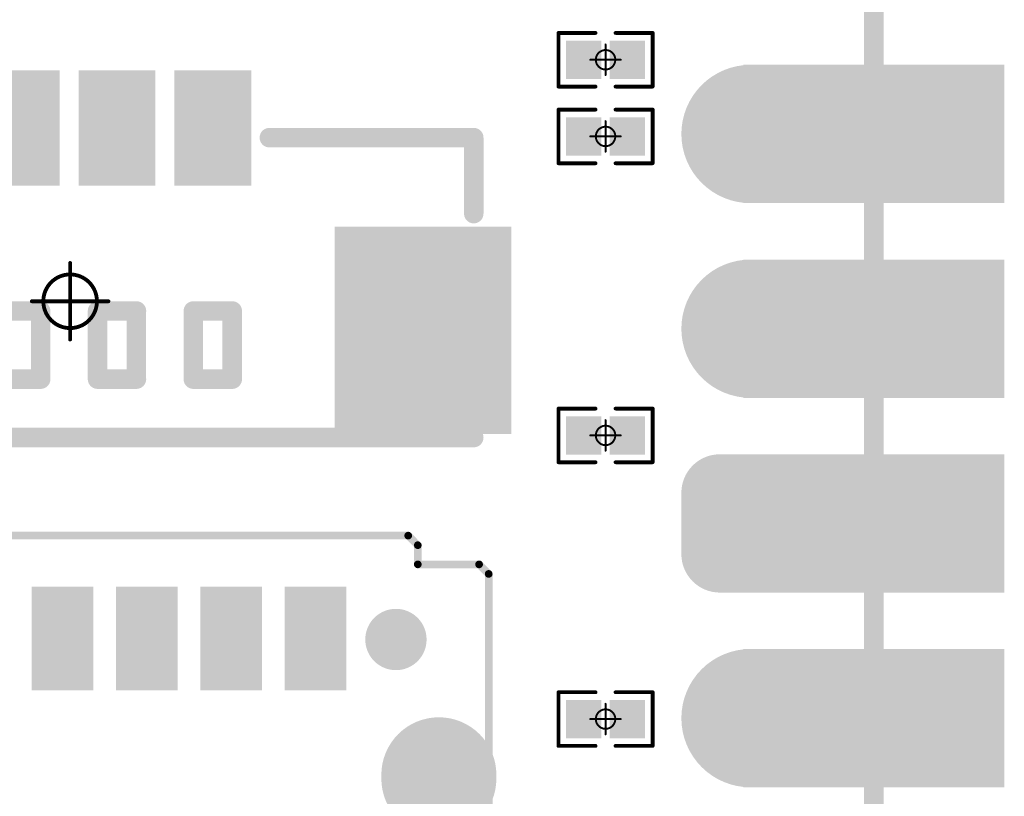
# Model space of a CAD drawing. Header units: millimetres. Extents: x 126.2 to 150.6, y 45.7 to 98.3.
# Tile 7 of 8: x 137.8 to 150.6, y 74.1 to 84.3. Entities that reach past the tile are written whole.
import ezdxf

# ---------------------------------------------------------------- set-up
doc = ezdxf.new("R2010")
doc.units = ezdxf.units.MM
for name, color, linetype in [('BottomLayer', 5, 'Continuous'), ('BottomSolder', 6, 'Continuous'), ('KeepOutLayer', 6, 'Continuous'), ('Mechanical1', 6, 'Continuous'), ('Mechanical15', 56, 'Continuous'), ('MidLayer1', 16, 'Continuous'), ('MidLayer2', 76, 'Continuous'), ('MidLayer3', 90, 'Continuous'), ('MidLayer4', 156, 'Continuous'), ('MultiLayer', 9, 'Continuous'), ('PadHoleLayer', 156, 'Continuous'), ('TopLayer', 1, 'Continuous'), ('TopOverlay', 2, 'Continuous'), ('TopPaste', 8, 'Continuous'), ('TopSolder', 216, 'Continuous')]:
    doc.layers.add(name, color=color, linetype=linetype)

# ---------------------------------------------------------------- blocks, each defined once
blk = doc.blocks.new('P_________1')
at = {"layer": 'BottomLayer'}
for points, const_width in [([(8.49, 11.43, 1), (9.29, 11.43, 1)], 0.8), ([(8.49, 8.89, 1), (9.29, 8.89, 1)], 0.8), ([(8.29, 6.75, 1), (8.69, 6.75, 1)], 0.4), ([(9.09, 6.75, 1), (9.49, 6.75, 1)], 0.4), ([(8.29, 5.95, 1), (8.69, 5.95, 1)], 0.4), ([(9.09, 5.95, 1), (9.49, 5.95, 1)], 0.4), ([(8.49, 3.81, 1), (9.29, 3.81, 1)], 0.8)]:
    blk.add_lwpolyline(points, format="xyb", close=True, dxfattribs=dict(at, const_width=const_width))
for points in [[(8.9, 10.63), (12.1, 10.63), (8.9, 12.23), (12.1, 12.23)], [(8.9, 8.09), (12.1, 8.09), (8.9, 9.69), (12.1, 9.69)], [(8.49, 7.15), (8.49, 5.55), (9.29, 7.15), (9.29, 5.55)], [(8.9, 5.55), (12.1, 5.55), (8.9, 7.15), (12.1, 7.15)], [(8.09, 6.75), (8.09, 5.95), (9.69, 6.75), (9.69, 5.95)], [(8.9, 3.01), (12.1, 3.01), (8.9, 4.61), (12.1, 4.61)]]:
    blk.add_solid(points, dxfattribs=at)
at = {"layer": 'BottomSolder'}
for points, const_width in [([(8.439, 11.43, 1), (9.341, 11.43, 1)], 0.902), ([(8.439, 8.89, 1), (9.341, 8.89, 1)], 0.902), ([(8.239, 6.75, 1), (8.741, 6.75, 1)], 0.502), ([(9.039, 6.75, 1), (9.541, 6.75, 1)], 0.502), ([(8.239, 5.95, 1), (8.741, 5.95, 1)], 0.502), ([(9.039, 5.95, 1), (9.541, 5.95, 1)], 0.502), ([(8.439, 3.81, 1), (9.341, 3.81, 1)], 0.902)]:
    blk.add_lwpolyline(points, format="xyb", close=True, dxfattribs=dict(at, const_width=const_width))
for points in [[(8.798, 10.528), (12.202, 10.528), (8.798, 12.332), (12.202, 12.332)], [(8.798, 7.988), (12.202, 7.988), (8.798, 9.792), (12.202, 9.792)], [(8.49, 7.252), (8.49, 5.448), (9.29, 7.252), (9.29, 5.448)], [(8.798, 5.448), (12.202, 5.448), (8.798, 7.252), (12.202, 7.252)], [(7.988, 6.75), (7.988, 5.95), (9.792, 6.75), (9.792, 5.95)], [(8.798, 2.908), (12.202, 2.908), (8.798, 4.712), (12.202, 4.712)]]:
    blk.add_solid(points, dxfattribs=at)
at = {"layer": 'Mechanical1', "const_width": 0.254}
blk.add_lwpolyline([(10.5, -24.5), (10.5, 24.5)], dxfattribs=at)
at = {"layer": 'MidLayer1'}
for points, const_width in [([(8.49, 11.43, 1), (9.29, 11.43, 1)], 0.8), ([(8.49, 8.89, 1), (9.29, 8.89, 1)], 0.8), ([(8.29, 6.75, 1), (8.69, 6.75, 1)], 0.4), ([(9.09, 6.75, 1), (9.49, 6.75, 1)], 0.4), ([(8.29, 5.95, 1), (8.69, 5.95, 1)], 0.4), ([(9.09, 5.95, 1), (9.49, 5.95, 1)], 0.4), ([(8.49, 3.81, 1), (9.29, 3.81, 1)], 0.8)]:
    blk.add_lwpolyline(points, format="xyb", close=True, dxfattribs=dict(at, const_width=const_width))
for points in [[(8.9, 10.63), (12.1, 10.63), (8.9, 12.23), (12.1, 12.23)], [(8.9, 8.09), (12.1, 8.09), (8.9, 9.69), (12.1, 9.69)], [(8.49, 7.15), (8.49, 5.55), (9.29, 7.15), (9.29, 5.55)], [(8.9, 5.55), (12.1, 5.55), (8.9, 7.15), (12.1, 7.15)], [(8.09, 6.75), (8.09, 5.95), (9.69, 6.75), (9.69, 5.95)], [(8.9, 3.01), (12.1, 3.01), (8.9, 4.61), (12.1, 4.61)]]:
    blk.add_solid(points, dxfattribs=at)
at = {"layer": 'MidLayer2'}
for points, const_width in [([(8.49, 11.43, 1), (9.29, 11.43, 1)], 0.8), ([(8.49, 8.89, 1), (9.29, 8.89, 1)], 0.8), ([(8.29, 6.75, 1), (8.69, 6.75, 1)], 0.4), ([(9.09, 6.75, 1), (9.49, 6.75, 1)], 0.4), ([(8.29, 5.95, 1), (8.69, 5.95, 1)], 0.4), ([(9.09, 5.95, 1), (9.49, 5.95, 1)], 0.4), ([(8.49, 3.81, 1), (9.29, 3.81, 1)], 0.8)]:
    blk.add_lwpolyline(points, format="xyb", close=True, dxfattribs=dict(at, const_width=const_width))
for points in [[(8.9, 10.63), (12.1, 10.63), (8.9, 12.23), (12.1, 12.23)], [(8.9, 8.09), (12.1, 8.09), (8.9, 9.69), (12.1, 9.69)], [(8.49, 7.15), (8.49, 5.55), (9.29, 7.15), (9.29, 5.55)], [(8.9, 5.55), (12.1, 5.55), (8.9, 7.15), (12.1, 7.15)], [(8.09, 6.75), (8.09, 5.95), (9.69, 6.75), (9.69, 5.95)], [(8.9, 3.01), (12.1, 3.01), (8.9, 4.61), (12.1, 4.61)]]:
    blk.add_solid(points, dxfattribs=at)
at = {"layer": 'MidLayer3'}
for points, const_width in [([(8.49, 11.43, 1), (9.29, 11.43, 1)], 0.8), ([(8.49, 8.89, 1), (9.29, 8.89, 1)], 0.8), ([(8.29, 6.75, 1), (8.69, 6.75, 1)], 0.4), ([(9.09, 6.75, 1), (9.49, 6.75, 1)], 0.4), ([(8.29, 5.95, 1), (8.69, 5.95, 1)], 0.4), ([(9.09, 5.95, 1), (9.49, 5.95, 1)], 0.4), ([(8.49, 3.81, 1), (9.29, 3.81, 1)], 0.8)]:
    blk.add_lwpolyline(points, format="xyb", close=True, dxfattribs=dict(at, const_width=const_width))
for points in [[(8.9, 10.63), (12.1, 10.63), (8.9, 12.23), (12.1, 12.23)], [(8.9, 8.09), (12.1, 8.09), (8.9, 9.69), (12.1, 9.69)], [(8.49, 7.15), (8.49, 5.55), (9.29, 7.15), (9.29, 5.55)], [(8.9, 5.55), (12.1, 5.55), (8.9, 7.15), (12.1, 7.15)], [(8.09, 6.75), (8.09, 5.95), (9.69, 6.75), (9.69, 5.95)], [(8.9, 3.01), (12.1, 3.01), (8.9, 4.61), (12.1, 4.61)]]:
    blk.add_solid(points, dxfattribs=at)
at = {"layer": 'MidLayer4'}
for points, const_width in [([(8.49, 11.43, 1), (9.29, 11.43, 1)], 0.8), ([(8.49, 8.89, 1), (9.29, 8.89, 1)], 0.8), ([(8.29, 6.75, 1), (8.69, 6.75, 1)], 0.4), ([(9.09, 6.75, 1), (9.49, 6.75, 1)], 0.4), ([(8.29, 5.95, 1), (8.69, 5.95, 1)], 0.4), ([(9.09, 5.95, 1), (9.49, 5.95, 1)], 0.4), ([(8.49, 3.81, 1), (9.29, 3.81, 1)], 0.8)]:
    blk.add_lwpolyline(points, format="xyb", close=True, dxfattribs=dict(at, const_width=const_width))
for points in [[(8.9, 10.63), (12.1, 10.63), (8.9, 12.23), (12.1, 12.23)], [(8.9, 8.09), (12.1, 8.09), (8.9, 9.69), (12.1, 9.69)], [(8.49, 7.15), (8.49, 5.55), (9.29, 7.15), (9.29, 5.55)], [(8.9, 5.55), (12.1, 5.55), (8.9, 7.15), (12.1, 7.15)], [(8.09, 6.75), (8.09, 5.95), (9.69, 6.75), (9.69, 5.95)], [(8.9, 3.01), (12.1, 3.01), (8.9, 4.61), (12.1, 4.61)]]:
    blk.add_solid(points, dxfattribs=at)
at = {"layer": 'MultiLayer'}
for points, const_width in [([(8.49, 11.43, 1), (9.29, 11.43, 1)], 0.8), ([(8.49, 8.89, 1), (9.29, 8.89, 1)], 0.8), ([(8.29, 6.75, 1), (8.69, 6.75, 1)], 0.4), ([(9.09, 6.75, 1), (9.49, 6.75, 1)], 0.4), ([(8.29, 5.95, 1), (8.69, 5.95, 1)], 0.4), ([(9.09, 5.95, 1), (9.49, 5.95, 1)], 0.4), ([(8.49, 3.81, 1), (9.29, 3.81, 1)], 0.8)]:
    blk.add_lwpolyline(points, format="xyb", close=True, dxfattribs=dict(at, const_width=const_width))
for points in [[(8.9, 10.63), (12.1, 10.63), (8.9, 12.23), (12.1, 12.23)], [(8.9, 8.09), (12.1, 8.09), (8.9, 9.69), (12.1, 9.69)], [(8.49, 7.15), (8.49, 5.55), (9.29, 7.15), (9.29, 5.55)], [(8.9, 5.55), (12.1, 5.55), (8.9, 7.15), (12.1, 7.15)], [(8.09, 6.75), (8.09, 5.95), (9.69, 6.75), (9.69, 5.95)], [(8.9, 3.01), (12.1, 3.01), (8.9, 4.61), (12.1, 4.61)]]:
    blk.add_solid(points, dxfattribs=at)
at = {"layer": 'PadHoleLayer', "const_width": 0.5}
for points in [[(8.64, 11.43, 1), (9.14, 11.43, 1)], [(10.25, 11.43, 1), (10.75, 11.43, 1)], [(8.64, 8.89, 1), (9.14, 8.89, 1)], [(10.25, 8.89, 1), (10.75, 8.89, 1)], [(8.64, 6.35, 1), (9.14, 6.35, 1)], [(10.25, 6.35, 1), (10.75, 6.35, 1)], [(8.64, 3.81, 1), (9.14, 3.81, 1)], [(10.25, 3.81, 1), (10.75, 3.81, 1)]]:
    blk.add_lwpolyline(points, format="xyb", close=True, dxfattribs=at)
at = {"layer": 'TopLayer'}
for points, const_width in [([(8.49, 11.43, 1), (9.29, 11.43, 1)], 0.8), ([(8.49, 8.89, 1), (9.29, 8.89, 1)], 0.8), ([(8.29, 6.75, 1), (8.69, 6.75, 1)], 0.4), ([(9.09, 6.75, 1), (9.49, 6.75, 1)], 0.4), ([(8.29, 5.95, 1), (8.69, 5.95, 1)], 0.4), ([(9.09, 5.95, 1), (9.49, 5.95, 1)], 0.4), ([(8.49, 3.81, 1), (9.29, 3.81, 1)], 0.8)]:
    blk.add_lwpolyline(points, format="xyb", close=True, dxfattribs=dict(at, const_width=const_width))
for points in [[(8.9, 10.63), (12.1, 10.63), (8.9, 12.23), (12.1, 12.23)], [(8.9, 8.09), (12.1, 8.09), (8.9, 9.69), (12.1, 9.69)], [(8.49, 7.15), (8.49, 5.55), (9.29, 7.15), (9.29, 5.55)], [(8.9, 5.55), (12.1, 5.55), (8.9, 7.15), (12.1, 7.15)], [(8.09, 6.75), (8.09, 5.95), (9.69, 6.75), (9.69, 5.95)], [(8.9, 3.01), (12.1, 3.01), (8.9, 4.61), (12.1, 4.61)]]:
    blk.add_solid(points, dxfattribs=at)
at = {"layer": 'TopSolder'}
for points, const_width in [([(8.439, 11.43, 1), (9.341, 11.43, 1)], 0.902), ([(8.439, 8.89, 1), (9.341, 8.89, 1)], 0.902), ([(8.239, 6.75, 1), (8.741, 6.75, 1)], 0.502), ([(9.039, 6.75, 1), (9.541, 6.75, 1)], 0.502), ([(8.239, 5.95, 1), (8.741, 5.95, 1)], 0.502), ([(9.039, 5.95, 1), (9.541, 5.95, 1)], 0.502), ([(8.439, 3.81, 1), (9.341, 3.81, 1)], 0.902)]:
    blk.add_lwpolyline(points, format="xyb", close=True, dxfattribs=dict(at, const_width=const_width))
for points in [[(8.798, 10.528), (12.202, 10.528), (8.798, 12.332), (12.202, 12.332)], [(8.798, 7.988), (12.202, 7.988), (8.798, 9.792), (12.202, 9.792)], [(8.49, 7.252), (8.49, 5.448), (9.29, 7.252), (9.29, 5.448)], [(8.798, 5.448), (12.202, 5.448), (8.798, 7.252), (12.202, 7.252)], [(7.988, 6.75), (7.988, 5.95), (9.792, 6.75), (9.792, 5.95)], [(8.798, 2.908), (12.202, 2.908), (8.798, 4.712), (12.202, 4.712)]]:
    blk.add_solid(points, dxfattribs=at)
blk = doc.blocks.new('R0201_13')
at = {"layer": 'Mechanical15'}
for points, const_width in [([(0.127, 0, 1), (-0.127, 0, 1)], 0.0254), ([(-0.006, 0.2, 1), (0.006, 0.2, 1)], 0.0127), ([(-0.206, 0, 1), (-0.194, 0, 1)], 0.0127), ([(-0.133, 0, 1), (-0.121, 0, 1)], 0.0127), ([(0.121, 0, 1), (0.133, 0, 1)], 0.0127), ([(0.194, 0, 1), (0.206, 0, 1)], 0.0127), ([(-0.006, -0.2, 1), (0.006, -0.2, 1)], 0.0127)]:
    blk.add_lwpolyline(points, format="xyb", close=True, dxfattribs=dict(at, const_width=const_width))
at = {"layer": 'Mechanical15', "const_width": 0.0254}
for points in [[(0, -0.2), (0, 0.2)], [(-0.2, 0), (0.2, 0)]]:
    blk.add_lwpolyline(points, dxfattribs=at)
at = {"layer": 'TopLayer'}
for points in [[(-0.465, -0.2), (-0.105, -0.2), (-0.465, 0.2), (-0.105, 0.2)], [(0.105, -0.2), (0.465, -0.2), (0.105, 0.2), (0.465, 0.2)]]:
    blk.add_solid(points, dxfattribs=at)
at = {"layer": 'TopOverlay', "const_width": 0.05}
for points in [[(-0.615, -0.35), (-0.615, 0.35)], [(-0.615, 0.35), (-0.13, 0.35)], [(0.13, 0.35), (0.615, 0.35)], [(0.615, -0.35), (0.615, 0.35)], [(-0.615, -0.35), (-0.13, -0.35)], [(0.13, -0.35), (0.615, -0.35)]]:
    blk.add_lwpolyline(points, dxfattribs=at)
at = {"layer": 'TopOverlay', "const_width": 0.025}
for points in [[(-0.627, 0.35, 1), (-0.603, 0.35, 1)], [(-0.627, 0.35, 1), (-0.603, 0.35, 1)], [(-0.142, 0.35, 1), (-0.118, 0.35, 1)], [(0.118, 0.35, 1), (0.142, 0.35, 1)], [(0.603, 0.35, 1), (0.627, 0.35, 1)], [(0.603, 0.35, 1), (0.627, 0.35, 1)], [(-0.627, -0.35, 1), (-0.603, -0.35, 1)], [(-0.627, -0.35, 1), (-0.603, -0.35, 1)], [(-0.142, -0.35, 1), (-0.118, -0.35, 1)], [(0.118, -0.35, 1), (0.142, -0.35, 1)], [(0.603, -0.35, 1), (0.627, -0.35, 1)], [(0.603, -0.35, 1), (0.627, -0.35, 1)]]:
    blk.add_lwpolyline(points, format="xyb", close=True, dxfattribs=at)
at = {"layer": 'TopPaste'}
for points in [[(-0.465, -0.2), (-0.105, -0.2), (-0.465, 0.2), (-0.105, 0.2)], [(0.105, -0.2), (0.465, -0.2), (0.105, 0.2), (0.465, 0.2)]]:
    blk.add_solid(points, dxfattribs=at)
at = {"layer": 'TopSolder'}
for points in [[(-0.516, -0.251), (-0.054, -0.251), (-0.516, 0.251), (-0.054, 0.251)], [(0.054, -0.251), (0.516, -0.251), (0.054, 0.251), (0.516, 0.251)]]:
    blk.add_solid(points, dxfattribs=at)
blk = doc.blocks.new('R0201_14')
at = {"layer": 'Mechanical15'}
for points, const_width in [([(0.127, 0, 1), (-0.127, 0, 1)], 0.0254), ([(-0.006, 0.2, 1), (0.006, 0.2, 1)], 0.0127), ([(-0.206, 0, 1), (-0.194, 0, 1)], 0.0127), ([(-0.133, 0, 1), (-0.121, 0, 1)], 0.0127), ([(0.121, 0, 1), (0.133, 0, 1)], 0.0127), ([(0.194, 0, 1), (0.206, 0, 1)], 0.0127), ([(-0.006, -0.2, 1), (0.006, -0.2, 1)], 0.0127)]:
    blk.add_lwpolyline(points, format="xyb", close=True, dxfattribs=dict(at, const_width=const_width))
at = {"layer": 'Mechanical15', "const_width": 0.0254}
for points in [[(0, 0.2), (0, -0.2)], [(0.2, 0), (-0.2, 0)]]:
    blk.add_lwpolyline(points, dxfattribs=at)
at = {"layer": 'TopLayer'}
for points in [[(-0.465, -0.2), (-0.105, -0.2), (-0.465, 0.2), (-0.105, 0.2)], [(0.105, -0.2), (0.465, -0.2), (0.105, 0.2), (0.465, 0.2)]]:
    blk.add_solid(points, dxfattribs=at)
at = {"layer": 'TopOverlay', "const_width": 0.05}
for points in [[(-0.615, 0.35), (-0.615, -0.35)], [(-0.13, 0.35), (-0.615, 0.35)], [(0.615, 0.35), (0.13, 0.35)], [(0.615, 0.35), (0.615, -0.35)], [(-0.13, -0.35), (-0.615, -0.35)], [(0.615, -0.35), (0.13, -0.35)]]:
    blk.add_lwpolyline(points, dxfattribs=at)
at = {"layer": 'TopOverlay', "const_width": 0.025}
for points in [[(-0.627, 0.35, 1), (-0.603, 0.35, 1)], [(-0.627, 0.35, 1), (-0.603, 0.35, 1)], [(-0.142, 0.35, 1), (-0.118, 0.35, 1)], [(0.118, 0.35, 1), (0.142, 0.35, 1)], [(0.603, 0.35, 1), (0.627, 0.35, 1)], [(0.603, 0.35, 1), (0.627, 0.35, 1)], [(-0.627, -0.35, 1), (-0.603, -0.35, 1)], [(-0.627, -0.35, 1), (-0.603, -0.35, 1)], [(-0.142, -0.35, 1), (-0.118, -0.35, 1)], [(0.118, -0.35, 1), (0.142, -0.35, 1)], [(0.603, -0.35, 1), (0.627, -0.35, 1)], [(0.603, -0.35, 1), (0.627, -0.35, 1)]]:
    blk.add_lwpolyline(points, format="xyb", close=True, dxfattribs=at)
at = {"layer": 'TopPaste'}
for points in [[(-0.465, -0.2), (-0.105, -0.2), (-0.465, 0.2), (-0.105, 0.2)], [(0.105, -0.2), (0.465, -0.2), (0.105, 0.2), (0.465, 0.2)]]:
    blk.add_solid(points, dxfattribs=at)
at = {"layer": 'TopSolder'}
for points in [[(-0.516, -0.251), (-0.054, -0.251), (-0.516, 0.251), (-0.054, 0.251)], [(0.054, -0.251), (0.516, -0.251), (0.054, 0.251), (0.516, 0.251)]]:
    blk.add_solid(points, dxfattribs=at)
blk = doc.blocks.new('TF_SMD_H2_8____MUP_M617_2_16')
at = {"layer": 'TopLayer', "const_width": 1.4}
blk.add_lwpolyline([(4.825, 0.223), (4.825, 0.173)], dxfattribs=at)
at = {"layer": 'TopLayer', "const_width": 0.7}
for points in [[(4.475, 0.223, 1), (5.175, 0.223, 1)], [(4.475, 0.173, 1), (5.175, 0.173, 1)]]:
    blk.add_lwpolyline(points, format="xyb", close=True, dxfattribs=at)
at = {"layer": 'TopLayer'}
for points in [[(-0.435, 1.378), (0.265, 1.378), (-0.435, 2.628), (0.265, 2.628)], [(0.665, 1.378), (1.365, 1.378), (0.665, 2.628), (1.365, 2.628)], [(1.765, 1.378), (2.465, 1.378), (1.765, 2.628), (2.465, 2.628)], [(2.865, 1.378), (3.565, 1.378), (2.865, 2.628), (3.565, 2.628)]]:
    blk.add_solid(points, dxfattribs=at)
at = {"layer": 'TopOverlay', "const_width": 0.1}
for points in [[(-4.475, 3.343), (4.425, 3.343)], [(4.425, 3.343), (4.55, 3.218)], [(4.55, 2.968), (4.55, 3.218)], [(4.55, 2.968), (5.35, 2.968)], [(5.35, 2.968), (5.475, 2.843)], [(5.475, -1.832), (5.475, 2.843)]]:
    blk.add_lwpolyline(points, dxfattribs=at)
at = {"layer": 'TopOverlay'}
for points, const_width in [([(4.4, 3.343, 1), (4.45, 3.343, 1)], 0.05), ([(4.4, 3.343, 1), (4.45, 3.343, 1)], 0.05), ([(4.525, 3.218, 1), (4.575, 3.218, 1)], 0.05), ([(4.525, 3.218, 1), (4.575, 3.218, 1)], 0.05), ([(4.525, 2.968, 1), (4.575, 2.968, 1)], 0.05), ([(4.525, 2.968, 1), (4.575, 2.968, 1)], 0.05), ([(5.325, 2.968, 1), (5.375, 2.968, 1)], 0.05), ([(5.325, 2.968, 1), (5.375, 2.968, 1)], 0.05), ([(5.45, 2.843, 1), (5.5, 2.843, 1)], 0.05), ([(5.45, 2.843, 1), (5.5, 2.843, 1)], 0.05), ([(4.465, 1.988, 1), (4.065, 1.988, 1)], 0.4), ([(3.965, 1.988, 1), (4.165, 1.988, 1)], 0.2), ([(4.365, 1.988, 1), (4.565, 1.988, 1)], 0.2)]:
    blk.add_lwpolyline(points, format="xyb", close=True, dxfattribs=dict(at, const_width=const_width))
at = {"layer": 'TopPaste', "const_width": 1.4}
blk.add_lwpolyline([(4.825, 0.223), (4.825, 0.173)], dxfattribs=at)
at = {"layer": 'TopPaste', "const_width": 0.7}
for points in [[(4.475, 0.223, 1), (5.175, 0.223, 1)], [(4.475, 0.173, 1), (5.175, 0.173, 1)]]:
    blk.add_lwpolyline(points, format="xyb", close=True, dxfattribs=at)
at = {"layer": 'TopPaste'}
for points in [[(-0.435, 1.378), (0.265, 1.378), (-0.435, 2.628), (0.265, 2.628)], [(0.665, 1.378), (1.365, 1.378), (0.665, 2.628), (1.365, 2.628)], [(1.765, 1.378), (2.465, 1.378), (1.765, 2.628), (2.465, 2.628)], [(2.865, 1.378), (3.565, 1.378), (2.865, 2.628), (3.565, 2.628)]]:
    blk.add_solid(points, dxfattribs=at)
at = {"layer": 'TopSolder', "const_width": 1.502}
blk.add_lwpolyline([(4.825, 0.223), (4.825, 0.173)], dxfattribs=at)
at = {"layer": 'TopSolder', "const_width": 0.751}
for points in [[(4.45, 0.223, 1), (5.2, 0.223, 1)], [(4.45, 0.173, 1), (5.2, 0.173, 1)]]:
    blk.add_lwpolyline(points, format="xyb", close=True, dxfattribs=at)
at = {"layer": 'TopSolder'}
for points in [[(-0.486, 1.327), (0.316, 1.327), (-0.486, 2.679), (0.316, 2.679)], [(0.614, 1.327), (1.416, 1.327), (0.614, 2.679), (1.416, 2.679)], [(1.714, 1.327), (2.516, 1.327), (1.714, 2.679), (2.516, 2.679)], [(2.814, 1.327), (3.616, 1.327), (2.814, 2.679), (3.616, 2.679)]]:
    blk.add_solid(points, dxfattribs=at)
blk = doc.blocks.new('MX1_25_LT_4P_20')
at = {"layer": 'Mechanical15', "const_width": 0.05}
for points in [[(0, -0.5), (0, 0.5)], [(-0.5, 0), (0.5, 0)]]:
    blk.add_lwpolyline(points, dxfattribs=at)
at = {"layer": 'Mechanical15'}
for points, const_width in [([(-0.012, 0.5, 1), (0.012, 0.5, 1)], 0.025), ([(0.35, 0, 1), (-0.35, 0, 1)], 0.05), ([(-0.512, 0, 1), (-0.487, 0, 1)], 0.025), ([(-0.362, 0, 1), (-0.337, 0, 1)], 0.025), ([(0.337, 0, 1), (0.362, 0, 1)], 0.025), ([(0.487, 0, 1), (0.512, 0, 1)], 0.025), ([(-0.012, -0.5, 1), (0.012, -0.5, 1)], 0.025)]:
    blk.add_lwpolyline(points, format="xyb", close=True, dxfattribs=dict(at, const_width=const_width))
at = {"layer": 'TopLayer'}
for points in [[(-2.289, 1.611), (-1.489, 1.611), (-2.289, 2.911), (-1.489, 2.911)], [(-1.039, 1.611), (-0.239, 1.611), (-1.039, 2.911), (-0.239, 2.911)], [(0.211, 1.611), (1.011, 1.611), (0.211, 2.911), (1.011, 2.911)], [(1.461, 1.611), (2.261, 1.611), (1.461, 2.911), (2.261, 2.911)], [(-5.682, 0.869), (-5.682, -1.631), (-3.582, 0.869), (-3.582, -1.631)], [(3.554, 0.869), (3.554, -1.631), (5.654, 0.869), (5.654, -1.631)]]:
    blk.add_solid(points, dxfattribs=at)
at = {"layer": 'TopOverlay'}
for points, const_width in [([(-2.817, 2.794, 1), (-3.217, 2.794, 1)], 0.4), ([(-3.317, 2.794, 1), (-3.117, 2.794, 1)], 0.2), ([(-2.917, 2.794, 1), (-2.717, 2.794, 1)], 0.2), ([(-5.358, 2.134, 1), (-5.231, 2.134, 1)], 0.127), ([(-5.358, 2.134, 1), (-5.231, 2.134, 1)], 0.127), ([(-2.691, 2.134, 1), (-2.564, 2.134, 1)], 0.127), ([(2.536, 2.134, 1), (2.663, 2.134, 1)], 0.127), ([(5.203, 2.134, 1), (5.33, 2.134, 1)], 0.127), ([(5.203, 2.134, 1), (5.33, 2.134, 1)], 0.127), ([(-5.358, 1.143, 1), (-5.231, 1.143, 1)], 0.127), ([(5.203, 1.143, 1), (5.33, 1.143, 1)], 0.127), ([(-1.698, -0.127, 1), (-1.571, -0.127, 1)], 0.127), ([(-1.698, -0.127, 1), (-1.571, -0.127, 1)], 0.127), ([(-0.956, -0.127, 1), (-0.829, -0.127, 1)], 0.127), ([(-0.956, -0.127, 1), (-0.829, -0.127, 1)], 0.127), ([(0.294, -0.127, 1), (0.421, -0.127, 1)], 0.127), ([(0.294, -0.127, 1), (0.421, -0.127, 1)], 0.127), ([(0.802, -0.127, 1), (0.929, -0.127, 1)], 0.127), ([(0.802, -0.127, 1), (0.929, -0.127, 1)], 0.127), ([(1.544, -0.127, 1), (1.671, -0.127, 1)], 0.127), ([(1.544, -0.127, 1), (1.671, -0.127, 1)], 0.127), ([(-2.206, -0.127, 1), (-2.079, -0.127, 1)], 0.127), ([(-2.206, -0.127, 1), (-2.079, -0.127, 1)], 0.127), ([(-0.448, -0.127, 1), (-0.321, -0.127, 1)], 0.127), ([(-0.448, -0.127, 1), (-0.321, -0.127, 1)], 0.127), ([(2.052, -0.127, 1), (2.179, -0.127, 1)], 0.127), ([(2.052, -0.127, 1), (2.179, -0.127, 1)], 0.127), ([(-2.206, -1.016, 1), (-2.079, -1.016, 1)], 0.127), ([(-2.206, -1.016, 1), (-2.079, -1.016, 1)], 0.127), ([(-1.698, -1.016, 1), (-1.571, -1.016, 1)], 0.127), ([(-1.698, -1.016, 1), (-1.571, -1.016, 1)], 0.127), ([(-0.956, -1.016, 1), (-0.829, -1.016, 1)], 0.127), ([(-0.956, -1.016, 1), (-0.829, -1.016, 1)], 0.127), ([(-0.448, -1.016, 1), (-0.321, -1.016, 1)], 0.127), ([(-0.448, -1.016, 1), (-0.321, -1.016, 1)], 0.127), ([(0.294, -1.016, 1), (0.421, -1.016, 1)], 0.127), ([(0.294, -1.016, 1), (0.421, -1.016, 1)], 0.127), ([(0.802, -1.016, 1), (0.929, -1.016, 1)], 0.127), ([(0.802, -1.016, 1), (0.929, -1.016, 1)], 0.127), ([(1.544, -1.016, 1), (1.671, -1.016, 1)], 0.127), ([(1.544, -1.016, 1), (1.671, -1.016, 1)], 0.127), ([(2.052, -1.016, 1), (2.179, -1.016, 1)], 0.127), ([(2.052, -1.016, 1), (2.179, -1.016, 1)], 0.127), ([(-5.203, -1.778, 1), (-5.076, -1.778, 1)], 0.127), ([(5.203, -1.778, 1), (5.33, -1.778, 1)], 0.127)]:
    blk.add_lwpolyline(points, format="xyb", close=True, dxfattribs=dict(at, const_width=const_width))
at = {"layer": 'TopOverlay', "const_width": 0.254}
for points in [[(-5.295, 2.134), (-2.628, 2.134)], [(-5.295, 1.143), (-5.295, 2.134)], [(2.6, 2.134), (5.267, 2.134)], [(5.267, 1.143), (5.267, 2.134)], [(-2.143, -0.127), (-1.635, -0.127)], [(-2.143, -1.016), (-2.143, -0.127)], [(-1.635, -1.016), (-1.635, -0.127)], [(-0.893, -1.016), (-0.893, -0.127)], [(-0.893, -0.127), (-0.385, -0.127)], [(-0.385, -1.016), (-0.385, -0.127)], [(0.357, -1.016), (0.357, -0.127)], [(0.357, -0.127), (0.865, -0.127)], [(0.865, -1.016), (0.865, -0.127)], [(1.607, -1.016), (1.607, -0.127)], [(1.607, -0.127), (2.115, -0.127)], [(2.115, -1.016), (2.115, -0.127)], [(-2.143, -1.016), (-1.635, -1.016)], [(-0.893, -1.016), (-0.385, -1.016)], [(0.357, -1.016), (0.865, -1.016)], [(1.607, -1.016), (2.115, -1.016)], [(-5.14, -1.778), (5.267, -1.778)]]:
    blk.add_lwpolyline(points, dxfattribs=at)
at = {"layer": 'TopPaste'}
for points in [[(-2.289, 1.611), (-1.489, 1.611), (-2.289, 2.911), (-1.489, 2.911)], [(-1.039, 1.611), (-0.239, 1.611), (-1.039, 2.911), (-0.239, 2.911)], [(0.211, 1.611), (1.011, 1.611), (0.211, 2.911), (1.011, 2.911)], [(1.461, 1.611), (2.261, 1.611), (1.461, 2.911), (2.261, 2.911)], [(-5.682, 0.869), (-5.682, -1.631), (-3.582, 0.869), (-3.582, -1.631)], [(3.554, 0.869), (3.554, -1.631), (5.654, 0.869), (5.654, -1.631)]]:
    blk.add_solid(points, dxfattribs=at)
at = {"layer": 'TopSolder'}
for points in [[(-2.39, 1.509), (-1.387, 1.509), (-2.39, 3.012), (-1.387, 3.012)], [(-1.14, 1.509), (-0.137, 1.509), (-1.14, 3.012), (-0.137, 3.012)], [(0.11, 1.509), (1.113, 1.509), (0.11, 3.012), (1.113, 3.012)], [(1.36, 1.509), (2.363, 1.509), (1.36, 3.012), (2.363, 3.012)], [(-5.784, 0.971), (-5.784, -1.733), (-3.48, 0.971), (-3.48, -1.733)], [(3.453, 0.971), (3.453, -1.733), (5.756, 0.971), (5.756, -1.733)]]:
    blk.add_solid(points, dxfattribs=at)
blk = doc.blocks.new('R0201_23')
at = {"layer": 'Mechanical15'}
for points, const_width in [([(0.127, 0, 1), (-0.127, 0, 1)], 0.0254), ([(-0.006, 0.2, 1), (0.006, 0.2, 1)], 0.0127), ([(-0.206, 0, 1), (-0.194, 0, 1)], 0.0127), ([(-0.133, 0, 1), (-0.121, 0, 1)], 0.0127), ([(0.121, 0, 1), (0.133, 0, 1)], 0.0127), ([(0.194, 0, 1), (0.206, 0, 1)], 0.0127), ([(-0.006, -0.2, 1), (0.006, -0.2, 1)], 0.0127)]:
    blk.add_lwpolyline(points, format="xyb", close=True, dxfattribs=dict(at, const_width=const_width))
at = {"layer": 'Mechanical15', "const_width": 0.0254}
for points in [[(0, 0.2), (0, -0.2)], [(0.2, 0), (-0.2, 0)]]:
    blk.add_lwpolyline(points, dxfattribs=at)
at = {"layer": 'TopLayer'}
for points in [[(-0.465, -0.2), (-0.105, -0.2), (-0.465, 0.2), (-0.105, 0.2)], [(0.105, -0.2), (0.465, -0.2), (0.105, 0.2), (0.465, 0.2)]]:
    blk.add_solid(points, dxfattribs=at)
at = {"layer": 'TopOverlay', "const_width": 0.05}
for points in [[(-0.615, 0.35), (-0.615, -0.35)], [(-0.13, 0.35), (-0.615, 0.35)], [(0.615, 0.35), (0.13, 0.35)], [(0.615, 0.35), (0.615, -0.35)], [(-0.13, -0.35), (-0.615, -0.35)], [(0.615, -0.35), (0.13, -0.35)]]:
    blk.add_lwpolyline(points, dxfattribs=at)
at = {"layer": 'TopOverlay', "const_width": 0.025}
for points in [[(-0.627, 0.35, 1), (-0.603, 0.35, 1)], [(-0.627, 0.35, 1), (-0.603, 0.35, 1)], [(-0.142, 0.35, 1), (-0.118, 0.35, 1)], [(0.118, 0.35, 1), (0.142, 0.35, 1)], [(0.603, 0.35, 1), (0.627, 0.35, 1)], [(0.603, 0.35, 1), (0.627, 0.35, 1)], [(-0.627, -0.35, 1), (-0.603, -0.35, 1)], [(-0.627, -0.35, 1), (-0.603, -0.35, 1)], [(-0.142, -0.35, 1), (-0.118, -0.35, 1)], [(0.118, -0.35, 1), (0.142, -0.35, 1)], [(0.603, -0.35, 1), (0.627, -0.35, 1)], [(0.603, -0.35, 1), (0.627, -0.35, 1)]]:
    blk.add_lwpolyline(points, format="xyb", close=True, dxfattribs=at)
at = {"layer": 'TopPaste'}
for points in [[(-0.465, -0.2), (-0.105, -0.2), (-0.465, 0.2), (-0.105, 0.2)], [(0.105, -0.2), (0.465, -0.2), (0.105, 0.2), (0.465, 0.2)]]:
    blk.add_solid(points, dxfattribs=at)
at = {"layer": 'TopSolder'}
for points in [[(-0.516, -0.251), (-0.054, -0.251), (-0.516, 0.251), (-0.054, 0.251)], [(0.054, -0.251), (0.516, -0.251), (0.054, 0.251), (0.516, 0.251)]]:
    blk.add_solid(points, dxfattribs=at)
blk = doc.blocks.new('R0201_24')
at = {"layer": 'Mechanical15'}
for points, const_width in [([(0.127, 0, 1), (-0.127, 0, 1)], 0.0254), ([(-0.006, 0.2, 1), (0.006, 0.2, 1)], 0.0127), ([(-0.206, 0, 1), (-0.194, 0, 1)], 0.0127), ([(-0.133, 0, 1), (-0.121, 0, 1)], 0.0127), ([(0.121, 0, 1), (0.133, 0, 1)], 0.0127), ([(0.194, 0, 1), (0.206, 0, 1)], 0.0127), ([(-0.006, -0.2, 1), (0.006, -0.2, 1)], 0.0127)]:
    blk.add_lwpolyline(points, format="xyb", close=True, dxfattribs=dict(at, const_width=const_width))
at = {"layer": 'Mechanical15', "const_width": 0.0254}
for points in [[(0, 0.2), (0, -0.2)], [(0.2, 0), (-0.2, 0)]]:
    blk.add_lwpolyline(points, dxfattribs=at)
at = {"layer": 'TopLayer'}
for points in [[(-0.465, -0.2), (-0.105, -0.2), (-0.465, 0.2), (-0.105, 0.2)], [(0.105, -0.2), (0.465, -0.2), (0.105, 0.2), (0.465, 0.2)]]:
    blk.add_solid(points, dxfattribs=at)
at = {"layer": 'TopOverlay', "const_width": 0.05}
for points in [[(-0.615, 0.35), (-0.615, -0.35)], [(-0.13, 0.35), (-0.615, 0.35)], [(0.615, 0.35), (0.13, 0.35)], [(0.615, 0.35), (0.615, -0.35)], [(-0.13, -0.35), (-0.615, -0.35)], [(0.615, -0.35), (0.13, -0.35)]]:
    blk.add_lwpolyline(points, dxfattribs=at)
at = {"layer": 'TopOverlay', "const_width": 0.025}
for points in [[(-0.627, 0.35, 1), (-0.603, 0.35, 1)], [(-0.627, 0.35, 1), (-0.603, 0.35, 1)], [(-0.142, 0.35, 1), (-0.118, 0.35, 1)], [(0.118, 0.35, 1), (0.142, 0.35, 1)], [(0.603, 0.35, 1), (0.627, 0.35, 1)], [(0.603, 0.35, 1), (0.627, 0.35, 1)], [(-0.627, -0.35, 1), (-0.603, -0.35, 1)], [(-0.627, -0.35, 1), (-0.603, -0.35, 1)], [(-0.142, -0.35, 1), (-0.118, -0.35, 1)], [(0.118, -0.35, 1), (0.142, -0.35, 1)], [(0.603, -0.35, 1), (0.627, -0.35, 1)], [(0.603, -0.35, 1), (0.627, -0.35, 1)]]:
    blk.add_lwpolyline(points, format="xyb", close=True, dxfattribs=at)
at = {"layer": 'TopPaste'}
for points in [[(-0.465, -0.2), (-0.105, -0.2), (-0.465, 0.2), (-0.105, 0.2)], [(0.105, -0.2), (0.465, -0.2), (0.105, 0.2), (0.465, 0.2)]]:
    blk.add_solid(points, dxfattribs=at)
at = {"layer": 'TopSolder'}
for points in [[(-0.516, -0.251), (-0.054, -0.251), (-0.516, 0.251), (-0.054, 0.251)], [(0.054, -0.251), (0.516, -0.251), (0.054, 0.251), (0.516, 0.251)]]:
    blk.add_solid(points, dxfattribs=at)

msp = doc.modelspace()

# ---------------------------------------------------------------- linework, layer by layer
at = {"layer": 'KeepOutLayer', "const_width": 0.254}
msp.add_lwpolyline([(148.908, 46.851), (148.908, 95.851)], dxfattribs=at)

# ---------------------------------------------------------------- block references
for name, p in [('P_________1', (138.409, 71.353)), ('R0201_13', (145.408, 83.751)), ('MX1_25_LT_4P_20', (138.422, 80.601)), ('TF_SMD_H2_8____MUP_M617_2_16', (138.408, 74.201))]:
    msp.add_blockref(name, p)
at = {"rotation": 180}
for name, p in [('R0201_14', (145.408, 82.751)), ('R0201_23', (145.408, 78.851)), ('R0201_24', (145.408, 75.151))]:
    msp.add_blockref(name, p, dxfattribs=at)

doc.saveas('drawing.dxf')
